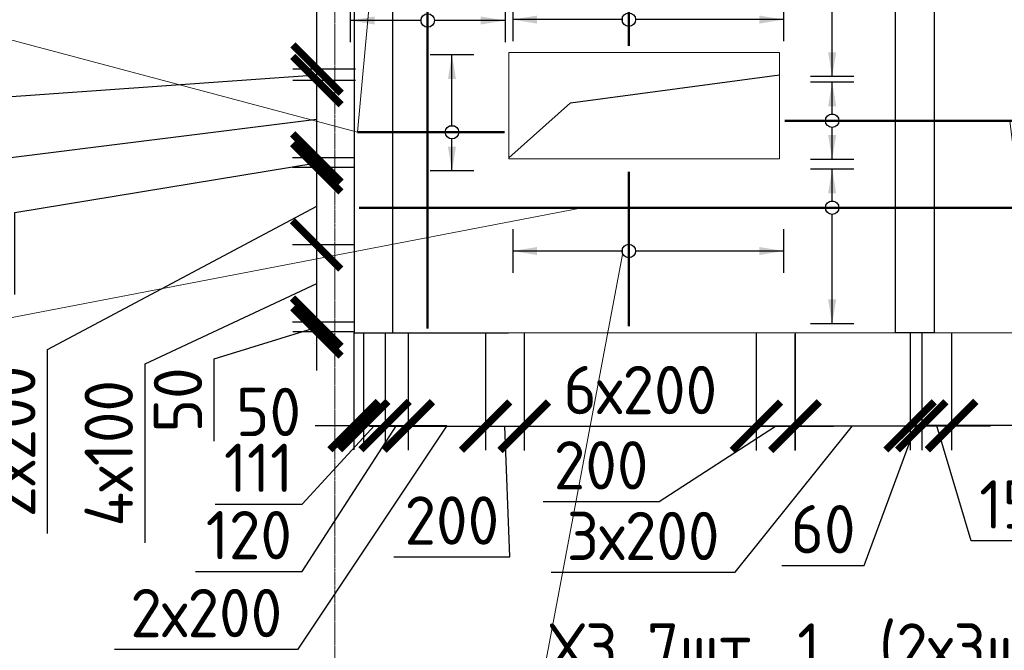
# Model space of a CAD drawing. Header units: millimetres. Extents: x 247266 to 730847, y -636031 to 10052.
# Tile 116 of 256: x 553805 to 558897, y -310447 to -307184. Entities that reach past the tile are written whole.
import ezdxf
from ezdxf import colors
from ezdxf.entities.mleader import LeaderData, LeaderLine
from ezdxf.math import Vec2, Vec3

# ---------------------------------------------------------------- set-up
doc = ezdxf.new("R2010")
doc.units = ezdxf.units.MM
doc.set_wipeout_variables(frame=1)
for name, pattern in [('______5', [1100, 800, -100, 100, -100]), ('________', [0]), ('HIDDEN2', [4.7625, 3.175, -1.5875]), ('осевая', [50.8, 31.75, -6.35, 6.35, -6.35])]:
    doc.linetypes.add(name, pattern=pattern)
for name, color, linetype, lineweight in [('Standard', 7, 'Continuous', 25), ('АрмСтер', 7, 'Continuous', 50), ('Оси', 7, '______5', 18), ('подоснова', 7, 'Continuous', 5)]:
    doc.layers.add(name, color=color, linetype=linetype, lineweight=lineweight)
doc.layers.add('РАЗМЕРЫ', color=7, linetype='Continuous')
doc.styles.add('GOST-2.304_Type-B', font='GOST_Common.ttf')
doc.dimstyles.new('СПДС', dxfattribs={"dimscale": 100, "dimtxt": 2.5, "dimasz": 2.5, "dimexe": 1.25, "dimexo": 0, "dimtad": 1, "dimdec": 0, "dimtxsty": 'GOST-2.304_Type-B', "dimblk": 'ARCHTICK', "dimcen": 2.5, "dimdle": 2, "dimadec": 0, "dimazin": 2, "dimtfac": 0.75, "dimtdec": 0, "dimtmove": 1, "dimatfit": 3, "dimfxl": 1, "dimtolj": 1, "dimarcsym": 1})

# ---------------------------------------------------------------- blocks, each defined once
blk = doc.blocks.new('*U3044')
at = {"layer": 'РАЗМЕРЫ'}
for p, q in [((112.5, 400), (-112.5, 400)), ((112.5, -400), (-112.5, -400))]:
    blk.add_line(p, q, dxfattribs=at)
at = {"layer": 'РАЗМЕРЫ', "ltscale": 15}
blk.add_line((0, -400), (0, 400), dxfattribs=at)
at = {"layer": 'РАЗМЕРЫ'}
for points in [[(0, 400), (20.9, 274.8), (-20.9, 274.8)], [(0, -400), (20.9, -274.8), (-20.9, -274.8)]]:
    blk.add_solid(points, dxfattribs=at)
at = {"linetype": 'Continuous', "lineweight": 0}
blk.add_wipeout([(35, 0), (28.3, 20.6), (10.8, 33.3), (-10.8, 33.3), (-28.3, 20.6), (-35, 0), (-28.3, -20.6), (-10.8, -33.3), (10.8, -33.3), (28.3, -20.6)], dxfattribs=at)
at = {"color": 0, "linetype": 'ByBlock', "lineweight": -2, "ltscale": 100}
blk.add_line((-1593.5, 0), (2391.5, 0), dxfattribs=at)
at = {"layer": 'РАЗМЕРЫ'}
blk.add_circle((0, 0), 35, dxfattribs=at)
blk = doc.blocks.new('*U3038')
at = {"layer": 'РАЗМЕРЫ'}
for p, q in [((112.5, 1400), (-112.5, 1400)), ((112.5, -1600), (-112.5, -1600))]:
    blk.add_line(p, q, dxfattribs=at)
at = {"layer": 'РАЗМЕРЫ', "ltscale": 15}
blk.add_line((0, -1600), (0, 1400), dxfattribs=at)
at = {"layer": 'РАЗМЕРЫ'}
for points in [[(0, 1400), (20.9, 1274.8), (-20.9, 1274.8)], [(0, -1600), (20.9, -1474.8), (-20.9, -1474.8)]]:
    blk.add_solid(points, dxfattribs=at)
at = {"linetype": 'Continuous', "lineweight": 0}
blk.add_wipeout([(35, 0), (28.3, 20.6), (10.8, 33.3), (-10.8, 33.3), (-28.3, 20.6), (-35, 0), (-28.3, -20.6), (-10.8, -33.3), (10.8, -33.3), (28.3, -20.6)], dxfattribs=at)
at = {"color": 0, "linetype": 'ByBlock', "lineweight": -2, "ltscale": 100}
blk.add_line((-2263.2, 0), (1716.8, 0), dxfattribs=at)
at = {"layer": 'РАЗМЕРЫ'}
blk.add_circle((0, 0), 35, dxfattribs=at)
blk = doc.blocks.new('*U3037')
at = {"layer": 'РАЗМЕРЫ'}
for p, q in [((112.5, 600), (-112.5, 600)), ((112.5, -800), (-112.5, -800))]:
    blk.add_line(p, q, dxfattribs=at)
at = {"layer": 'РАЗМЕРЫ', "ltscale": 15}
blk.add_line((0, -800), (0, 600), dxfattribs=at)
at = {"layer": 'РАЗМЕРЫ'}
for points in [[(0, 600), (20.9, 474.8), (-20.9, 474.8)], [(0, -800), (20.9, -674.8), (-20.9, -674.8)]]:
    blk.add_solid(points, dxfattribs=at)
at = {"linetype": 'Continuous', "lineweight": 0}
blk.add_wipeout([(35, 0), (28.3, 20.6), (10.8, 33.3), (-10.8, 33.3), (-28.3, 20.6), (-35, 0), (-28.3, -20.6), (-10.8, -33.3), (10.8, -33.3), (28.3, -20.6)], dxfattribs=at)
at = {"color": 0, "linetype": 'ByBlock', "lineweight": -2, "ltscale": 100}
blk.add_line((-389.5, 0), (410.5, 0), dxfattribs=at)
at = {"layer": 'РАЗМЕРЫ'}
blk.add_circle((0, 0), 35, dxfattribs=at)
blk = doc.blocks.new('*U3057')
at = {"layer": 'РАЗМЕРЫ'}
for p, q in [((112.5, 600), (-112.5, 600)), ((112.5, -800), (-112.5, -800))]:
    blk.add_line(p, q, dxfattribs=at)
at = {"layer": 'РАЗМЕРЫ', "ltscale": 15}
blk.add_line((0, -800), (0, 600), dxfattribs=at)
at = {"layer": 'РАЗМЕРЫ'}
for points in [[(0, 600), (20.9, 474.8), (-20.9, 474.8)], [(0, -800), (20.9, -674.8), (-20.9, -674.8)]]:
    blk.add_solid(points, dxfattribs=at)
at = {"linetype": 'Continuous', "lineweight": 0}
blk.add_wipeout([(35, 0), (28.3, 20.6), (10.8, 33.3), (-10.8, 33.3), (-28.3, 20.6), (-35, 0), (-28.3, -20.6), (-10.8, -33.3), (10.8, -33.3), (28.3, -20.6)], dxfattribs=at)
at = {"color": 0, "linetype": 'ByBlock', "lineweight": -2, "ltscale": 100}
blk.add_line((-135.8, 0), (594.2, 0), dxfattribs=at)
at = {"layer": 'РАЗМЕРЫ'}
blk.add_circle((0, 0), 35, dxfattribs=at)
blk = doc.blocks.new('*U3036')
at = {"layer": 'РАЗМЕРЫ'}
for p, q in [((112.5, 400), (-112.5, 400)), ((112.5, -200), (-112.5, -200))]:
    blk.add_line(p, q, dxfattribs=at)
at = {"layer": 'РАЗМЕРЫ', "ltscale": 15}
blk.add_line((0, -200), (0, 400), dxfattribs=at)
at = {"layer": 'РАЗМЕРЫ'}
for points in [[(0, 400), (20.9, 274.8), (-20.9, 274.8)], [(0, -200), (20.9, -74.8), (-20.9, -74.8)]]:
    blk.add_solid(points, dxfattribs=at)
at = {"linetype": 'Continuous', "lineweight": 0}
blk.add_wipeout([(35, 0), (28.3, 20.6), (10.8, 33.3), (-10.8, 33.3), (-28.3, 20.6), (-35, 0), (-28.3, -20.6), (-10.8, -33.3), (10.8, -33.3), (28.3, -20.6)], dxfattribs=at)
at = {"color": 0, "linetype": 'ByBlock', "lineweight": -2, "ltscale": 100}
blk.add_line((-488.4, 0), (271.6, 0), dxfattribs=at)
at = {"layer": 'РАЗМЕРЫ'}
blk.add_circle((0, 0), 35, dxfattribs=at)
blk = doc.blocks.new('*U3041')
at = {"layer": 'РАЗМЕРЫ'}
for p, q in [((112.5, 200), (-112.5, 200)), ((112.5, -200), (-112.5, -200))]:
    blk.add_line(p, q, dxfattribs=at)
at = {"layer": 'РАЗМЕРЫ', "ltscale": 15}
blk.add_line((0, -200), (0, 200), dxfattribs=at)
at = {"layer": 'РАЗМЕРЫ'}
for points in [[(0, 200), (20.9, 74.8), (-20.9, 74.8)], [(0, -200), (20.9, -74.8), (-20.9, -74.8)]]:
    blk.add_solid(points, dxfattribs=at)
at = {"linetype": 'Continuous', "lineweight": 0}
blk.add_wipeout([(35, 0), (28.3, 20.6), (10.8, 33.3), (-10.8, 33.3), (-28.3, 20.6), (-35, 0), (-28.3, -20.6), (-10.8, -33.3), (10.8, -33.3), (28.3, -20.6)], dxfattribs=at)
at = {"color": 0, "linetype": 'ByBlock', "lineweight": -2, "ltscale": 100}
blk.add_line((-245.3, 0), (2829.7, 0), dxfattribs=at)
at = {"layer": 'РАЗМЕРЫ'}
blk.add_circle((0, 0), 35, dxfattribs=at)
blk = doc.blocks.new('*U3042')
at = {"layer": 'РАЗМЕРЫ'}
for p, q in [((112.5, 200), (-112.5, 200)), ((112.5, -600), (-112.5, -600))]:
    blk.add_line(p, q, dxfattribs=at)
at = {"layer": 'РАЗМЕРЫ', "ltscale": 15}
blk.add_line((0, -600), (0, 200), dxfattribs=at)
at = {"layer": 'РАЗМЕРЫ'}
for points in [[(0, 200), (20.9, 74.8), (-20.9, 74.8)], [(0, -600), (20.9, -474.8), (-20.9, -474.8)]]:
    blk.add_solid(points, dxfattribs=at)
at = {"linetype": 'Continuous', "lineweight": 0}
blk.add_wipeout([(35, 0), (28.3, 20.6), (10.8, 33.3), (-10.8, 33.3), (-28.3, 20.6), (-35, 0), (-28.3, -20.6), (-10.8, -33.3), (10.8, -33.3), (28.3, -20.6)], dxfattribs=at)
at = {"color": 0, "linetype": 'ByBlock', "lineweight": -2, "ltscale": 100}
blk.add_line((-2445.3, 0), (4819.7, 0), dxfattribs=at)
at = {"layer": 'РАЗМЕРЫ'}
blk.add_circle((0, 0), 35, dxfattribs=at)
blk = doc.blocks.new('*U3040')
at = {"layer": 'РАЗМЕРЫ', "ltscale": 15}
blk.add_line((0, -400), (0, 400), dxfattribs=at)
at = {"layer": 'РАЗМЕРЫ'}
blk.add_line((112.5, -400), (-112.5, -400), dxfattribs=at)
blk.add_solid([(0, -400), (20.9, -274.8), (-20.9, -274.8)], dxfattribs=at)
blk = doc.blocks.new('_ArchTick')
at = {"color": 0, "linetype": 'ByBlock', "const_width": 0.15}
blk.add_lwpolyline([(-0.5, -0.5), (0.5, 0.5)], dxfattribs=at)
blk = doc.blocks.new('*D3068')
at = {"layer": 'DEFPOINTS', "color": 0, "ltscale": 100}
for p in [(555342.4, -308749.7), (555537.7, -308749.7), (555537.7, -308799.7)]:
    blk.add_point(p, dxfattribs=at)
at = {"layer": 'РАЗМЕРЫ', "color": 0, "lineweight": -2}
for p, q in [((555342.4, -308999.7), (555342.4, -308549.7)), ((554811.1, -308938.9), (555342.4, -308774.7)), ((555537.7, -308749.7), (555217.4, -308749.7)), ((555537.7, -308799.7), (555217.4, -308799.7)), ((554811.1, -309364.2), (554811.1, -308938.9))]:
    blk.add_line(p, q, dxfattribs=at)
at = {"layer": 'РАЗМЕРЫ', "color": 0, "lineweight": -2, "ltscale": 100, "xscale": 250, "yscale": 250, "zscale": 250}
for p, rotation in [((555342.4, -308749.7), 270), ((555342.4, -308799.7), 90)]:
    blk.add_blockref('_ArchTick', p, dxfattribs=dict(at, rotation=rotation))
at = {"layer": 'РАЗМЕРЫ', "color": 0, "lineweight": 0, "ltscale": 100, "insert": (554623.5, -309151.5), "char_height": 250, "attachment_point": 5, "rotation": 90, "style": 'GOST-2.304_Type-B'}
blk.add_mtext('\\A1;50', dxfattribs=at)
blk = doc.blocks.new('*D3069')
at = {"layer": 'DEFPOINTS', "color": 0, "ltscale": 100}
for p in [(555341.1, -308349.7), (555537.7, -308349.7), (555537.7, -308749.7)]:
    blk.add_point(p, dxfattribs=at)
at = {"layer": 'РАЗМЕРЫ', "color": 0, "lineweight": -2}
for p, q in [((555341.1, -308949.7), (555341.1, -308149.7)), ((555537.7, -308349.7), (555216.1, -308349.7)), ((554453.5, -308964.4), (555341.1, -308549.7)), ((555537.7, -308749.7), (555216.1, -308749.7)), ((554453.5, -309890.2), (554453.5, -308964.4))]:
    blk.add_line(p, q, dxfattribs=at)
at = {"layer": 'РАЗМЕРЫ', "color": 0, "lineweight": -2, "ltscale": 100, "xscale": 250, "yscale": 250, "zscale": 250}
for p, rotation in [((555341.1, -308349.7), 90), ((555341.1, -308749.7), 270)]:
    blk.add_blockref('_ArchTick', p, dxfattribs=dict(at, rotation=rotation))
at = {"layer": 'РАЗМЕРЫ', "color": 0, "lineweight": 0, "ltscale": 100, "insert": (554265.9, -309427.3), "char_height": 250, "attachment_point": 5, "rotation": 90, "style": 'GOST-2.304_Type-B'}
blk.add_mtext('\\A1;4х100', dxfattribs=at)
blk = doc.blocks.new('*D3070')
at = {"layer": 'DEFPOINTS', "color": 0, "ltscale": 100}
for p in [(555341.1, -307949.7), (555537.7, -307949.7), (555537.7, -308349.7)]:
    blk.add_point(p, dxfattribs=at)
at = {"layer": 'РАЗМЕРЫ', "color": 0, "lineweight": -2}
for p, q in [((555341.1, -308549.7), (555341.1, -307749.7)), ((555537.7, -307949.7), (555216.1, -307949.7)), ((553949.3, -308891.2), (555341.1, -308149.7)), ((555537.7, -308349.7), (555216.1, -308349.7)), ((553949.3, -309842), (553949.3, -308891.2))]:
    blk.add_line(p, q, dxfattribs=at)
at = {"layer": 'РАЗМЕРЫ', "color": 0, "lineweight": -2, "ltscale": 100, "xscale": 250, "yscale": 250, "zscale": 250}
for p, rotation in [((555341.1, -307949.7), 90), ((555341.1, -308349.7), 270)]:
    blk.add_blockref('_ArchTick', p, dxfattribs=dict(at, rotation=rotation))
at = {"layer": 'РАЗМЕРЫ', "color": 0, "lineweight": 0, "ltscale": 100, "insert": (553761.7, -309366.6), "char_height": 250, "attachment_point": 5, "rotation": 90, "style": 'GOST-2.304_Type-B'}
blk.add_mtext('\\A1;2х200', dxfattribs=at)
blk = doc.blocks.new('*D3071')
at = {"layer": 'DEFPOINTS', "color": 0, "ltscale": 100}
for p in [(555341.1, -307899.7), (555537.7, -307899.7), (555537.7, -307949.7)]:
    blk.add_point(p, dxfattribs=at)
at = {"layer": 'РАЗМЕРЫ', "color": 0, "lineweight": -2}
for p, q in [((555341.1, -308149.7), (555341.1, -307699.7)), ((555537.7, -307899.7), (555216.1, -307899.7)), ((553780.1, -308181.6), (555341.1, -307924.7)), ((555537.7, -307949.7), (555216.1, -307949.7)), ((553780.1, -308606.9), (553780.1, -308181.6))]:
    blk.add_line(p, q, dxfattribs=at)
at = {"layer": 'РАЗМЕРЫ', "color": 0, "lineweight": -2, "ltscale": 100, "xscale": 250, "yscale": 250, "zscale": 250}
for p, rotation in [((555341.1, -307899.7), 270), ((555341.1, -307949.7), 90)]:
    blk.add_blockref('_ArchTick', p, dxfattribs=dict(at, rotation=rotation))
at = {"layer": 'РАЗМЕРЫ', "color": 0, "lineweight": 0, "ltscale": 100, "insert": (553592.5, -308394.3), "char_height": 250, "attachment_point": 5, "rotation": 90, "style": 'GOST-2.304_Type-B'}
blk.add_mtext('\\A1;50', dxfattribs=at)
blk = doc.blocks.new('*D3072')
at = {"layer": 'DEFPOINTS', "color": 0, "ltscale": 100}
for p in [(555342.6, -307499.7), (555537.7, -307499.7), (555537.7, -307899.7)]:
    blk.add_point(p, dxfattribs=at)
at = {"layer": 'РАЗМЕРЫ', "color": 0, "lineweight": -2}
for p, q in [((555342.6, -308099.7), (555342.6, -307299.7)), ((555537.7, -307499.7), (555217.6, -307499.7)), ((553339.9, -307950.3), (555342.6, -307699.7)), ((555537.7, -307899.7), (555217.6, -307899.7)), ((553339.9, -308901.2), (553339.9, -307950.3))]:
    blk.add_line(p, q, dxfattribs=at)
at = {"layer": 'РАЗМЕРЫ', "color": 0, "lineweight": -2, "ltscale": 100, "xscale": 250, "yscale": 250, "zscale": 250}
for p, rotation in [((555342.6, -307499.7), 90), ((555342.6, -307899.7), 270)]:
    blk.add_blockref('_ArchTick', p, dxfattribs=dict(at, rotation=rotation))
at = {"layer": 'РАЗМЕРЫ', "color": 0, "lineweight": 0, "ltscale": 100, "insert": (553152.3, -308425.7), "char_height": 250, "attachment_point": 5, "rotation": 90, "style": 'GOST-2.304_Type-B'}
blk.add_mtext('\\A1;2х200', dxfattribs=at)
blk = doc.blocks.new('*D3073')
at = {"layer": 'DEFPOINTS', "color": 0, "ltscale": 100}
for p in [(555342.6, -307439.7), (555542.1, -307439.7), (555542.1, -307499.7)]:
    blk.add_point(p, dxfattribs=at)
at = {"layer": 'РАЗМЕРЫ', "color": 0, "lineweight": -2}
for p, q in [((555342.6, -307699.7), (555342.6, -307239.7)), ((555542.1, -307439.7), (555217.6, -307439.7)), ((553021.7, -307635.2), (555342.6, -307469.7)), ((555542.1, -307499.7), (555217.6, -307499.7)), ((553021.7, -308060.5), (553021.7, -307635.2))]:
    blk.add_line(p, q, dxfattribs=at)
at = {"layer": 'РАЗМЕРЫ', "color": 0, "lineweight": -2, "ltscale": 100, "xscale": 250, "yscale": 250, "zscale": 250}
for p, rotation in [((555342.6, -307439.7), 270), ((555342.6, -307499.7), 90)]:
    blk.add_blockref('_ArchTick', p, dxfattribs=dict(at, rotation=rotation))
at = {"layer": 'РАЗМЕРЫ', "color": 0, "lineweight": 0, "ltscale": 100, "insert": (552834, -307847.9), "char_height": 250, "attachment_point": 5, "rotation": 90, "style": 'GOST-2.304_Type-B'}
blk.add_mtext('\\A1;60', dxfattribs=at)
blk = doc.blocks.new('*D3074')
at = {"layer": 'DEFPOINTS', "color": 0, "ltscale": 100}
for p in [(555342.6, -306839.7), (555542.1, -306839.7), (555542.1, -307439.7)]:
    blk.add_point(p, dxfattribs=at)
at = {"layer": 'РАЗМЕРЫ', "color": 0, "lineweight": -2}
for p, q in [((555342.6, -307639.7), (555342.6, -306639.7)), ((555542.1, -306839.7), (555217.6, -306839.7)), ((552760.2, -307690.6), (552760.2, -307090.1)), ((552760.2, -307090.1), (555342.6, -307139.7)), ((555542.1, -307439.7), (555217.6, -307439.7))]:
    blk.add_line(p, q, dxfattribs=at)
at = {"layer": 'РАЗМЕРЫ', "color": 0, "lineweight": -2, "ltscale": 100, "xscale": 250, "yscale": 250, "zscale": 250}
for p, rotation in [((555342.6, -306839.7), 90), ((555342.6, -307439.7), 270)]:
    blk.add_blockref('_ArchTick', p, dxfattribs=dict(at, rotation=rotation))
at = {"layer": 'РАЗМЕРЫ', "color": 0, "lineweight": 0, "ltscale": 100, "insert": (552572.5, -307390.4), "char_height": 250, "attachment_point": 5, "rotation": 90, "style": 'GOST-2.304_Type-B'}
blk.add_mtext('\\A1;600', dxfattribs=at)
blk = doc.blocks.new('_None')
blk = doc.blocks.new('*D3444')
at = {"layer": 'DEFPOINTS', "color": 0, "ltscale": 100}
for p in [(555533.8, -308803.8), (555583.8, -308803.8), (555583.8, -309284.2)]:
    blk.add_point(p, dxfattribs=at)
at = {"layer": 'РАЗМЕРЫ', "color": 0, "lineweight": -2}
for p, q in [((555533.8, -308803.8), (555533.8, -309409.2)), ((555583.8, -308803.8), (555583.8, -309409.2)), ((555333.8, -309284.2), (555783.8, -309284.2))]:
    blk.add_line(p, q, dxfattribs=at)
at = {"layer": 'РАЗМЕРЫ', "color": 0, "lineweight": -2, "ltscale": 100, "xscale": 250, "yscale": 250, "zscale": 250}
blk.add_blockref('_ArchTick', (555533.8, -309284.2), dxfattribs=at)
at = {"layer": 'РАЗМЕРЫ', "color": 0, "lineweight": -2, "ltscale": 100, "xscale": 250, "yscale": 250, "zscale": 250, "rotation": 180}
blk.add_blockref('_ArchTick', (555583.8, -309284.2), dxfattribs=at)
at = {"layer": 'РАЗМЕРЫ', "color": 0, "ltscale": 100, "insert": (555091.7, -309213.5), "char_height": 250, "attachment_point": 5, "style": 'GOST-2.304_Type-B'}
blk.add_mtext('\\A1;50', dxfattribs=at)
blk = doc.blocks.new('*D3431')
at = {"layer": 'DEFPOINTS', "color": 0, "ltscale": 100}
for p in [(555583.8, -308803.8), (555694.3, -308803.9), (555694.3, -309284.2)]:
    blk.add_point(p, dxfattribs=at)
at = {"layer": 'РАЗМЕРЫ', "color": 0, "lineweight": -2}
for p, q in [((555583.8, -308803.8), (555583.8, -309409.2)), ((555694.3, -308803.9), (555694.3, -309409.2)), ((555265.6, -309690.4), (555639.1, -309284.2)), ((555383.8, -309284.2), (555894.3, -309284.2)), ((554815.3, -309690.4), (555265.6, -309690.4))]:
    blk.add_line(p, q, dxfattribs=at)
at = {"layer": 'РАЗМЕРЫ', "color": 0, "lineweight": -2, "ltscale": 100, "xscale": 250, "yscale": 250, "zscale": 250}
blk.add_blockref('_ArchTick', (555583.8, -309284.2), dxfattribs=at)
at = {"layer": 'РАЗМЕРЫ', "color": 0, "lineweight": -2, "ltscale": 100, "xscale": 250, "yscale": 250, "zscale": 250, "rotation": 180}
blk.add_blockref('_ArchTick', (555694.3, -309284.2), dxfattribs=at)
at = {"layer": 'РАЗМЕРЫ', "color": 0, "ltscale": 100, "insert": (555040.4, -309502.9), "char_height": 250, "attachment_point": 5, "style": 'GOST-2.304_Type-B'}
blk.add_mtext('\\A1;111', dxfattribs=at)
blk = doc.blocks.new('*D3432')
at = {"layer": 'DEFPOINTS', "color": 0, "ltscale": 100}
for p in [(555694.3, -308803.9), (555814.3, -308803.9), (555814.3, -309284.2)]:
    blk.add_point(p, dxfattribs=at)
at = {"layer": 'РАЗМЕРЫ', "color": 0, "lineweight": -2}
for p, q in [((555694.3, -308803.9), (555694.3, -309409.2)), ((555814.3, -308803.9), (555814.3, -309409.2)), ((555265.6, -310038.6), (555754.3, -309284.2)), ((555494.3, -309284.2), (556014.3, -309284.2)), ((554715.2, -310038.6), (555265.6, -310038.6))]:
    blk.add_line(p, q, dxfattribs=at)
at = {"layer": 'РАЗМЕРЫ', "color": 0, "lineweight": -2, "ltscale": 100, "xscale": 250, "yscale": 250, "zscale": 250}
blk.add_blockref('_ArchTick', (555694.3, -309284.2), dxfattribs=at)
at = {"layer": 'РАЗМЕРЫ', "color": 0, "lineweight": -2, "ltscale": 100, "xscale": 250, "yscale": 250, "zscale": 250, "rotation": 180}
blk.add_blockref('_ArchTick', (555814.3, -309284.2), dxfattribs=at)
at = {"layer": 'РАЗМЕРЫ', "color": 0, "ltscale": 100, "insert": (554990.4, -309851), "char_height": 250, "attachment_point": 5, "style": 'GOST-2.304_Type-B'}
blk.add_mtext('\\A1;120', dxfattribs=at)
blk = doc.blocks.new('*D3433')
at = {"layer": 'DEFPOINTS', "color": 0, "ltscale": 100}
for p in [(555814.3, -308803.9), (556214.3, -308803.9), (556214.3, -309287.1)]:
    blk.add_point(p, dxfattribs=at)
at = {"layer": 'РАЗМЕРЫ', "color": 0, "lineweight": -2}
for p, q in [((555814.3, -308803.9), (555814.3, -309412.1)), ((556214.3, -308803.9), (556214.3, -309412.1)), ((555245.6, -310441.7), (556014.3, -309287.1)), ((555614.3, -309287.1), (556414.3, -309287.1)), ((554294.7, -310441.7), (555245.6, -310441.7))]:
    blk.add_line(p, q, dxfattribs=at)
at = {"layer": 'РАЗМЕРЫ', "color": 0, "lineweight": -2, "ltscale": 100, "xscale": 250, "yscale": 250, "zscale": 250, "rotation": 180}
blk.add_blockref('_ArchTick', (555814.3, -309287.1), dxfattribs=at)
at = {"layer": 'РАЗМЕРЫ', "color": 0, "lineweight": -2, "ltscale": 100, "xscale": 250, "yscale": 250, "zscale": 250}
blk.add_blockref('_ArchTick', (556214.3, -309287.1), dxfattribs=at)
at = {"layer": 'РАЗМЕРЫ', "color": 0, "ltscale": 100, "insert": (554770.1, -310254.1), "char_height": 250, "attachment_point": 5, "style": 'GOST-2.304_Type-B'}
blk.add_mtext('\\A1;2х200', dxfattribs=at)
blk = doc.blocks.new('*D3434')
at = {"layer": 'DEFPOINTS', "color": 0, "ltscale": 100}
for p in [(556214.3, -308803.9), (556414.3, -308803.9), (556414.3, -309287.1)]:
    blk.add_point(p, dxfattribs=at)
at = {"layer": 'РАЗМЕРЫ', "color": 0, "lineweight": -2}
for p, q in [((556214.3, -308803.9), (556214.3, -309412.1)), ((556414.3, -308803.9), (556414.3, -309412.1)), ((556014.3, -309287.1), (556614.3, -309287.1)), ((556340.1, -309962.8), (556314.3, -309287.1)), ((555739.6, -309962.8), (556340.1, -309962.8))]:
    blk.add_line(p, q, dxfattribs=at)
at = {"layer": 'РАЗМЕРЫ', "color": 0, "lineweight": -2, "ltscale": 100, "xscale": 250, "yscale": 250, "zscale": 250, "rotation": 180}
blk.add_blockref('_ArchTick', (556214.3, -309287.1), dxfattribs=at)
at = {"layer": 'РАЗМЕРЫ', "color": 0, "lineweight": -2, "ltscale": 100, "xscale": 250, "yscale": 250, "zscale": 250}
blk.add_blockref('_ArchTick', (556414.3, -309287.1), dxfattribs=at)
at = {"layer": 'РАЗМЕРЫ', "color": 0, "ltscale": 100, "insert": (556039.9, -309775.2), "char_height": 250, "attachment_point": 5, "style": 'GOST-2.304_Type-B'}
blk.add_mtext('\\A1;200', dxfattribs=at)
blk = doc.blocks.new('*D3445')
at = {"layer": 'DEFPOINTS', "color": 0, "ltscale": 100}
for p in [(556414.3, -308803.8), (557614.3, -308803.9), (557614.3, -309287.9)]:
    blk.add_point(p, dxfattribs=at)
at = {"layer": 'РАЗМЕРЫ', "color": 0, "lineweight": -2}
for p, q in [((556414.3, -308803.8), (556414.3, -309412.9)), ((557614.3, -308803.9), (557614.3, -309412.9)), ((556214.3, -309287.9), (557814.3, -309287.9))]:
    blk.add_line(p, q, dxfattribs=at)
at = {"layer": 'РАЗМЕРЫ', "color": 0, "lineweight": -2, "ltscale": 100, "xscale": 250, "yscale": 250, "zscale": 250, "rotation": 180}
blk.add_blockref('_ArchTick', (556414.3, -309287.9), dxfattribs=at)
at = {"layer": 'РАЗМЕРЫ', "color": 0, "lineweight": -2, "ltscale": 100, "xscale": 250, "yscale": 250, "zscale": 250}
blk.add_blockref('_ArchTick', (557614.3, -309287.9), dxfattribs=at)
at = {"layer": 'РАЗМЕРЫ', "color": 0, "ltscale": 100, "insert": (557014.3, -309100.3), "char_height": 250, "attachment_point": 5, "style": 'GOST-2.304_Type-B'}
blk.add_mtext('\\A1;6х200', dxfattribs=at)
blk = doc.blocks.new('*D3435')
at = {"layer": 'DEFPOINTS', "color": 0, "ltscale": 100}
for p in [(557614.3, -308803.9), (557814, -308811.9), (557814, -309287.9)]:
    blk.add_point(p, dxfattribs=at)
at = {"layer": 'РАЗМЕРЫ', "color": 0, "lineweight": -2}
for p, q in [((557614.3, -308803.9), (557614.3, -309412.9)), ((557814, -308811.9), (557814, -309412.9)), ((557111.9, -309677.1), (557714.2, -309287.9)), ((557414.3, -309287.9), (558014, -309287.9)), ((556511.5, -309677.1), (557111.9, -309677.1))]:
    blk.add_line(p, q, dxfattribs=at)
at = {"layer": 'РАЗМЕРЫ', "color": 0, "lineweight": -2, "ltscale": 100, "xscale": 250, "yscale": 250, "zscale": 250, "rotation": 180}
blk.add_blockref('_ArchTick', (557614.3, -309287.9), dxfattribs=at)
at = {"layer": 'РАЗМЕРЫ', "color": 0, "lineweight": -2, "ltscale": 100, "xscale": 250, "yscale": 250, "zscale": 250}
blk.add_blockref('_ArchTick', (557814, -309287.9), dxfattribs=at)
at = {"layer": 'РАЗМЕРЫ', "color": 0, "ltscale": 100, "insert": (556811.7, -309489.5), "char_height": 250, "attachment_point": 5, "style": 'GOST-2.304_Type-B'}
blk.add_mtext('\\A1;200', dxfattribs=at)
blk = doc.blocks.new('*D3446')
at = {"layer": 'DEFPOINTS', "color": 0, "ltscale": 100}
for p in [(557814.6, -308803.8), (558409, -308803.9), (558409, -309285.6)]:
    blk.add_point(p, dxfattribs=at)
at = {"layer": 'РАЗМЕРЫ', "color": 0, "lineweight": -2}
for p, q in [((557814.6, -308803.8), (557814.6, -309410.6)), ((558409, -308803.9), (558409, -309410.6)), ((557504.5, -310042.9), (558111.8, -309285.6)), ((557614.6, -309285.6), (558609, -309285.6)), ((556553.6, -310042.9), (557504.5, -310042.9))]:
    blk.add_line(p, q, dxfattribs=at)
at = {"layer": 'РАЗМЕРЫ', "color": 0, "lineweight": -2, "ltscale": 100, "xscale": 250, "yscale": 250, "zscale": 250, "rotation": 180}
blk.add_blockref('_ArchTick', (557814.6, -309285.6), dxfattribs=at)
at = {"layer": 'РАЗМЕРЫ', "color": 0, "lineweight": -2, "ltscale": 100, "xscale": 250, "yscale": 250, "zscale": 250}
blk.add_blockref('_ArchTick', (558409, -309285.6), dxfattribs=at)
at = {"layer": 'РАЗМЕРЫ', "color": 0, "ltscale": 100, "insert": (557029, -309855.3), "char_height": 250, "attachment_point": 5, "style": 'GOST-2.304_Type-B'}
blk.add_mtext('\\A1;3х200', dxfattribs=at)
blk = doc.blocks.new('*D3436')
at = {"layer": 'DEFPOINTS', "color": 0, "ltscale": 100}
for p in [(558409, -308803.9), (558469.3, -308803.9), (558469.3, -309285.6)]:
    blk.add_point(p, dxfattribs=at)
at = {"layer": 'РАЗМЕРЫ', "color": 0, "lineweight": -2}
for p, q in [((558409, -308803.9), (558409, -309410.6)), ((558469.3, -308803.9), (558469.3, -309410.6)), ((558172.1, -310007.8), (558439.2, -309285.6)), ((558209, -309285.6), (558669.3, -309285.6)), ((557746.8, -310007.8), (558172.1, -310007.8))]:
    blk.add_line(p, q, dxfattribs=at)
at = {"layer": 'РАЗМЕРЫ', "color": 0, "lineweight": -2, "ltscale": 100, "xscale": 250, "yscale": 250, "zscale": 250}
blk.add_blockref('_ArchTick', (558409, -309285.6), dxfattribs=at)
at = {"layer": 'РАЗМЕРЫ', "color": 0, "lineweight": -2, "ltscale": 100, "xscale": 250, "yscale": 250, "zscale": 250, "rotation": 180}
blk.add_blockref('_ArchTick', (558469.3, -309285.6), dxfattribs=at)
at = {"layer": 'РАЗМЕРЫ', "color": 0, "ltscale": 100, "insert": (557959.4, -309820.2), "char_height": 250, "attachment_point": 5, "style": 'GOST-2.304_Type-B'}
blk.add_mtext('\\A1;60', dxfattribs=at)
blk = doc.blocks.new('*D3437')
at = {"layer": 'DEFPOINTS', "color": 0, "ltscale": 100}
for p in [(558469.3, -308803.9), (558624.3, -308803.9), (558624.3, -309285.6)]:
    blk.add_point(p, dxfattribs=at)
at = {"layer": 'РАЗМЕРЫ', "color": 0, "lineweight": -2}
for p, q in [((558469.3, -308803.9), (558469.3, -309410.6)), ((558624.3, -308803.9), (558624.3, -309410.6)), ((558269.3, -309285.6), (558824.3, -309285.6)), ((558725.1, -309879.7), (558546.8, -309285.6)), ((559275.5, -309879.7), (558725.1, -309879.7))]:
    blk.add_line(p, q, dxfattribs=at)
at = {"layer": 'РАЗМЕРЫ', "color": 0, "lineweight": -2, "ltscale": 100, "xscale": 250, "yscale": 250, "zscale": 250, "rotation": 180}
blk.add_blockref('_ArchTick', (558469.3, -309285.6), dxfattribs=at)
at = {"layer": 'РАЗМЕРЫ', "color": 0, "lineweight": -2, "ltscale": 100, "xscale": 250, "yscale": 250, "zscale": 250}
blk.add_blockref('_ArchTick', (558624.3, -309285.6), dxfattribs=at)
at = {"layer": 'РАЗМЕРЫ', "color": 0, "ltscale": 100, "insert": (559000.3, -309692.1), "char_height": 250, "attachment_point": 5, "style": 'GOST-2.304_Type-B'}
blk.add_mtext('\\A1;155', dxfattribs=at)
blk = doc.blocks.new('*D3438')
at = {"layer": 'DEFPOINTS', "color": 0, "ltscale": 100}
for p in [(558624.3, -308803.9), (560224.3, -308803.9), (560224.3, -309282.9)]:
    blk.add_point(p, dxfattribs=at)
at = {"layer": 'РАЗМЕРЫ', "color": 0, "lineweight": -2}
for p, q in [((558624.3, -308803.9), (558624.3, -309407.9)), ((560224.3, -308803.9), (560224.3, -309407.9)), ((558424.3, -309282.9), (560424.3, -309282.9))]:
    blk.add_line(p, q, dxfattribs=at)
at = {"layer": 'РАЗМЕРЫ', "color": 0, "lineweight": -2, "ltscale": 100, "xscale": 250, "yscale": 250, "zscale": 250, "rotation": 180}
blk.add_blockref('_ArchTick', (558624.3, -309282.9), dxfattribs=at)
at = {"layer": 'РАЗМЕРЫ', "color": 0, "lineweight": -2, "ltscale": 100, "xscale": 250, "yscale": 250, "zscale": 250}
blk.add_blockref('_ArchTick', (560224.3, -309282.9), dxfattribs=at)
at = {"layer": 'РАЗМЕРЫ', "color": 0, "ltscale": 100, "insert": (559424.3, -309095.2), "char_height": 250, "attachment_point": 5, "style": 'GOST-2.304_Type-B'}
blk.add_mtext('\\A1;8х200', dxfattribs=at)

msp = doc.modelspace()

# ---------------------------------------------------------------- linework, layer by layer
at = {"linetype": 'HIDDEN2', "transparency": 33554687}
msp.add_line((555534.48, -308804.1), (556334.48, -308804.1), dxfattribs=at)
for points in [[(558334.48, -305654.1), (558534.48, -305654.1), (558534.48, -308804.1), (558334.48, -308804.1)], [(558334.48, -305654.1), (558534.48, -305654.1), (558534.48, -308804.1), (558334.48, -308804.1)], [(555734.48, -305854.1), (555534.48, -305854.1), (555534.48, -308804.1), (555734.48, -308804.1)]]:
    msp.add_lwpolyline(points, close=True, dxfattribs=at)
at = {"layer": 'Standard', "linetype": '________', "lineweight": 0, "transparency": 33554687}
for p, q in [((555534.48, -305854.1), (555534.48, -308804.1)), ((555534.48, -305854.1), (555534.48, -308804.1)), ((556334.48, -307354.1), (557734.48, -307354.1)), ((555534.48, -308804.1), (556334.48, -308804.1)), ((556334.48, -308804.1), (562884.48, -308804.1)), ((556334.48, -308804.1), (562884.48, -308804.1))]:
    msp.add_line(p, q, dxfattribs=at)
msp.add_lwpolyline([(556334.48, -307354.1), (557734.48, -307354.1), (557734.48, -307904.1), (556334.48, -307904.1)], close=True, dxfattribs=at)
at = {"layer": 'Оси', "linetype": 'осевая', "lineweight": 0, "ltscale": 0.3, "transparency": 33554687}
msp.add_line((555434.48, -303854.34), (555434.48, -312210.45), dxfattribs=at)
at = {"layer": 'РАЗМЕРЫ'}
msp.add_lwpolyline([(556333.89, -307899.22), (556654.2, -307613.62), (557733.89, -307469.22)], dxfattribs=at)

# ---------------------------------------------------------------- block references
at = {"layer": 'АрмСтер', "ltscale": 15, "rotation": 90}
for name, p in [('*U3057', (556955.16, -307183.74)), ('*U3037', (556955.16, -308381.09))]:
    msp.add_blockref(name, p, dxfattribs=at)

# ---------------------------------------------------------------- next in the draw order: block references
for name, p in [('*U3044', (555914.81, -307188.46)), ('*U3038', (559226.31, -306516.78))]:
    msp.add_blockref(name, p, dxfattribs=at)

# ---------------------------------------------------------------- next in the draw order: block references
at = {"layer": 'АрмСтер', "ltscale": 15}
for name, p in [('*U3036', (556040.6, -307766.19)), ('*U3041', (558006.41, -307706.92))]:
    msp.add_blockref(name, p, dxfattribs=at)

# ---------------------------------------------------------------- next in the draw order: dimensions: what is measured, and where the dimension line sits
at = {"layer": 'РАЗМЕРЫ'}
for base, p1, p2, text, picture, middle in [((556214.33, -309287.1), (555814.33, -308803.88), (556214.33, -308803.88), '2х200', '*D3433', (555183.05, -310441.74)), ((558408.99, -309285.56), (557814.57, -308803.81), (558408.99, -308803.88), '3х200', '*D3446', (557441.96, -310042.95))]:
    dim = msp.add_linear_dim(base=base, p1=p1, p2=p2, text=text, dimstyle='СПДС', dxfattribs=at)
    dim.commit()
    dim.dimension.update_dxf_attribs({"geometry": picture, "text_midpoint": middle, "dimtype": 160})
for base, p1, p2, picture, middle in [((555814.33, -309284.18), (555694.33, -308803.88), (555814.33, -308803.88), '*D3432', (555203.09, -310038.6)), ((555694.33, -309284.18), (555583.77, -308803.81), (555694.33, -308803.88), '*D3431', (555203.09, -309690.43)), ((555583.77, -309284.18), (555533.77, -308803.81), (555583.77, -308803.81), '*D3444', (555091.72, -309401.13)), ((556414.33, -309287.1), (556214.33, -308803.88), (556414.33, -308803.88), '*D3434', (556277.61, -309962.82)), ((557814.01, -309287.93), (557614.33, -308803.88), (557814.01, -308811.88), '*D3435', (557049.43, -309677.11)), ((558469.33, -309285.56), (558408.99, -308803.88), (558469.33, -308803.88), '*D3436', (558109.55, -310007.81))]:
    dim = msp.add_linear_dim(base=base, p1=p1, p2=p2, dimstyle='СПДС', dxfattribs=at)
    dim.commit()
    dim.dimension.update_dxf_attribs({"geometry": picture, "text_midpoint": middle, "dimtype": 160})
for base, p1, p2, text, picture, middle in [((557614.33, -309287.93), (556414.33, -308803.81), (557614.33, -308803.88), '6х200', '*D3445', (557014.33, -309100.3)), ((560224.33, -309282.86), (558624.33, -308803.88), (560224.33, -308803.88), '8х200', '*D3438', (559424.33, -309095.24))]:
    dim = msp.add_linear_dim(base=base, p1=p1, p2=p2, text=text, dimstyle='СПДС', dxfattribs=at)
    dim.commit()
    dim.dimension.update_dxf_attribs({"geometry": picture, "text_midpoint": middle})
dim = msp.add_linear_dim(base=(558624.33, -309285.56), p1=(558469.33, -308803.88), p2=(558624.33, -308803.88), dimstyle='СПДС', dxfattribs=at)
dim.commit()
dim.dimension.update_dxf_attribs({"geometry": '*D3437', "text_midpoint": (558787.57, -309692.06)})

# ---------------------------------------------------------------- next in the draw order: block references
at = {"layer": 'АрмСтер', "ltscale": 15}
for name, p in [('*U3040', (558006.41, -307078.94)), ('*U3042', (558006.41, -308156.98))]:
    msp.add_blockref(name, p, dxfattribs=at)

# ---------------------------------------------------------------- next in the draw order: dimensions: what is measured, and where the dimension line sits
at = {"layer": 'РАЗМЕРЫ', "lineweight": 0}
for base, p1, p2, picture, middle in [((555342.57, -306839.74), (555542.08, -307439.74), (555542.08, -306839.74), '*D3074', (552760.17, -307152.64)), ((555342.57, -307439.74), (555542.08, -307499.74), (555542.08, -307439.74), '*D3073', (553021.66, -307697.72)), ((555341.15, -307899.74), (555537.7, -307949.74), (555537.7, -307899.74), '*D3071', (553780.11, -308244.1)), ((555342.39, -308749.74), (555537.7, -308799.74), (555537.7, -308749.74), '*D3068', (554811.14, -309001.4))]:
    dim = msp.add_linear_dim(base=base, p1=p1, p2=p2, angle=90, dimstyle='СПДС', dxfattribs=at)
    dim.commit()
    dim.dimension.update_dxf_attribs({"geometry": picture, "text_midpoint": middle, "dimtype": 160})
for base, p1, p2, text, picture, middle in [((555342.57, -307499.74), (555537.7, -307899.74), (555537.7, -307499.74), '2х200', '*D3072', (553339.94, -308012.83)), ((555341.15, -307949.74), (555537.7, -308349.74), (555537.7, -307949.74), '2х200', '*D3070', (553949.3, -308953.7)), ((555341.15, -308349.74), (555537.7, -308749.74), (555537.7, -308349.74), '4х100', '*D3069', (554453.53, -309026.88))]:
    dim = msp.add_linear_dim(base=base, p1=p1, p2=p2, angle=90, text=text, dimstyle='СПДС', dxfattribs=at)
    dim.commit()
    dim.dimension.update_dxf_attribs({"geometry": picture, "text_midpoint": middle, "dimtype": 160})

# ---------------------------------------------------------------- next in the draw order: leaders
at = {"layer": 'подоснова'}
ml = msp.add_multileader_mtext('Standard', dxfattribs=at)
ml.set_content('Х6 (6шт)\\Pшаг200', color=256, style='GOST-2.304_Type-B')
ml.set_leader_properties(color=256, linetype='ByLayer', lineweight=15)
ml.set_arrow_properties(name='NONE')
ml.build(insert=Vec2(0, 0))
ml.multileader.update_dxf_attribs({"text_left_attachment_type": 6, "text_right_attachment_type": 6, "dogleg_length": 10, "arrow_head_size": 18})
ctx = ml.context
ctx.base_point, ctx.char_height, ctx.arrow_head_size, ctx.landing_gap_size, ctx.plane_origin = Vec3(550478.53, -306738.17), 250, 18, 20, Vec3(549043.29, -302360.99)
ctx.left_attachment, ctx.right_attachment, ctx.text_align_type = 6, 6, 1
notes = []
notes.append((ctx, [(1, (1, 1, 0), (551789.71, -306763.2), (-1, 0), 10, [(1, [(555669.47, -306475.93), (555552.23, -307766.19)], 0, [])])]))
ctx.mtext.insert, ctx.mtext.alignment, ctx.mtext.flow_direction = Vec3(551128.83, -306438.17), 2, 5
ml = msp.add_multileader_mtext('Standard', dxfattribs=at)
ml.set_content('Х6 (7шт)', color=256, style='GOST-2.304_Type-B')
ml.set_leader_properties(color=256, linetype='ByLayer', lineweight=15)
ml.set_arrow_properties(name='NONE')
ml.build(insert=Vec2(0, 0))
ml.multileader.update_dxf_attribs({"text_left_attachment_type": 6, "text_right_attachment_type": 6, "dogleg_length": 10, "arrow_head_size": 18})
ctx = ml.context
ctx.base_point, ctx.char_height, ctx.arrow_head_size, ctx.landing_gap_size, ctx.plane_origin = Vec3(552612.26, -307030.76), 250, 18, 20, Vec3(548464.2, -303440.1)
ctx.left_attachment, ctx.right_attachment, ctx.text_align_type = 6, 6, 1
notes.append((ctx, [(0, (1, 1, 0), (553923.45, -307055.79), (-1, 0), 10, [(0, [(556955.16, -306903.3)], 0, [])])]))
ctx.mtext.insert, ctx.mtext.alignment, ctx.mtext.flow_direction = Vec3(553262.56, -306730.76), 2, 5
ml = msp.add_multileader_mtext('Standard', dxfattribs=at)
ml.set_content('1  (2х3шт)', color=256, style='GOST-2.304_Type-B')
ml.set_leader_properties(color=256, linetype='ByLayer', lineweight=15)
ml.set_arrow_properties(name='NONE')
ml.build(insert=Vec2(0, 0))
ml.multileader.update_dxf_attribs({"text_left_attachment_type": 6, "text_right_attachment_type": 6, "dogleg_length": 10, "arrow_head_size": 18})
ctx = ml.context
ctx.base_point, ctx.char_height, ctx.arrow_head_size, ctx.landing_gap_size, ctx.plane_origin = Vec3(557813.88, -310607.29), 250, 18, 20, Vec3(553571.69, -307232.11)
ctx.left_attachment, ctx.right_attachment, ctx.text_align_type = 6, 6, 1
notes.append((ctx, [(0, (1, 1, 0), (559285.7, -310632.31), (-1, 0), 10, [(0, [(558925, -307706.92)], 0, [])])]))
ctx.mtext.insert, ctx.mtext.alignment, ctx.mtext.flow_direction = Vec3(558544.49, -310307.29), 2, 5
ml = msp.add_multileader_mtext('Standard', dxfattribs=at)
ml.set_content('2  (2х7шт)', color=256, style='GOST-2.304_Type-B')
ml.set_leader_properties(color=256, linetype='ByLayer', lineweight=15)
ml.set_arrow_properties(name='NONE')
ml.build(insert=Vec2(0, 0))
ml.multileader.update_dxf_attribs({"text_left_attachment_type": 6, "text_right_attachment_type": 6, "dogleg_length": 10, "arrow_head_size": 18})
ctx = ml.context
ctx.base_point, ctx.char_height, ctx.arrow_head_size, ctx.landing_gap_size, ctx.plane_origin = Vec3(551158.5, -308908.34), 250, 18, 20, Vec3(548754.34, -306637.97)
ctx.left_attachment, ctx.right_attachment, ctx.text_align_type = 6, 6, 1
notes.append((ctx, [(0, (1, 1, 0), (552680.35, -308933.36), (-1, 0), 10, [(0, [(556713.27, -308156.98)], 0, [])])]))
ctx.mtext.insert, ctx.mtext.alignment, ctx.mtext.flow_direction = Vec3(551914.11, -308608.34), 2, 5
ml = msp.add_multileader_mtext('Standard', dxfattribs=at)
ml.set_content('Х3 7шт', color=256, style='GOST-2.304_Type-B')
ml.set_leader_properties(color=256, linetype='ByLayer', lineweight=15)
ml.set_arrow_properties(name='NONE')
ml.build(insert=Vec2(0, 0))
ml.multileader.update_dxf_attribs({"text_left_attachment_type": 6, "text_right_attachment_type": 6, "dogleg_length": 10, "arrow_head_size": 18})
ctx = ml.context
ctx.base_point, ctx.char_height, ctx.arrow_head_size, ctx.landing_gap_size, ctx.plane_origin = Vec3(556516.31, -310607.29), 250, 18, 20, Vec3(552124.12, -307232.11)
ctx.left_attachment, ctx.right_attachment, ctx.text_align_type = 6, 6, 1
notes.append((ctx, [(0, (1, 1, 0), (556505.83, -310608.04), (1, 0), 10, [(0, [(556921.9, -308398.63)], 0, [])])]))
ctx.mtext.insert, ctx.mtext.alignment, ctx.mtext.flow_direction = Vec3(557066.61, -310307.29), 2, 5
for ctx, leaders in notes:
    for number, flags, end, landing, length, lines in leaders:
        leader = LeaderData()
        leader.index, (leader.has_last_leader_line, leader.has_dogleg_vector, leader.attachment_direction) = number, flags
        leader.last_leader_point, leader.dogleg_vector, leader.dogleg_length = Vec3(end), Vec3(landing), length
        for number, points, colour, breaks in lines:
            line = LeaderLine()
            line.index, line.vertices, line.color, line.breaks = number, Vec3.list(points), colors.encode_raw_color(colour), breaks
            leader.lines.append(line)
        ctx.leaders.append(leader)

doc.saveas('drawing.dxf')
